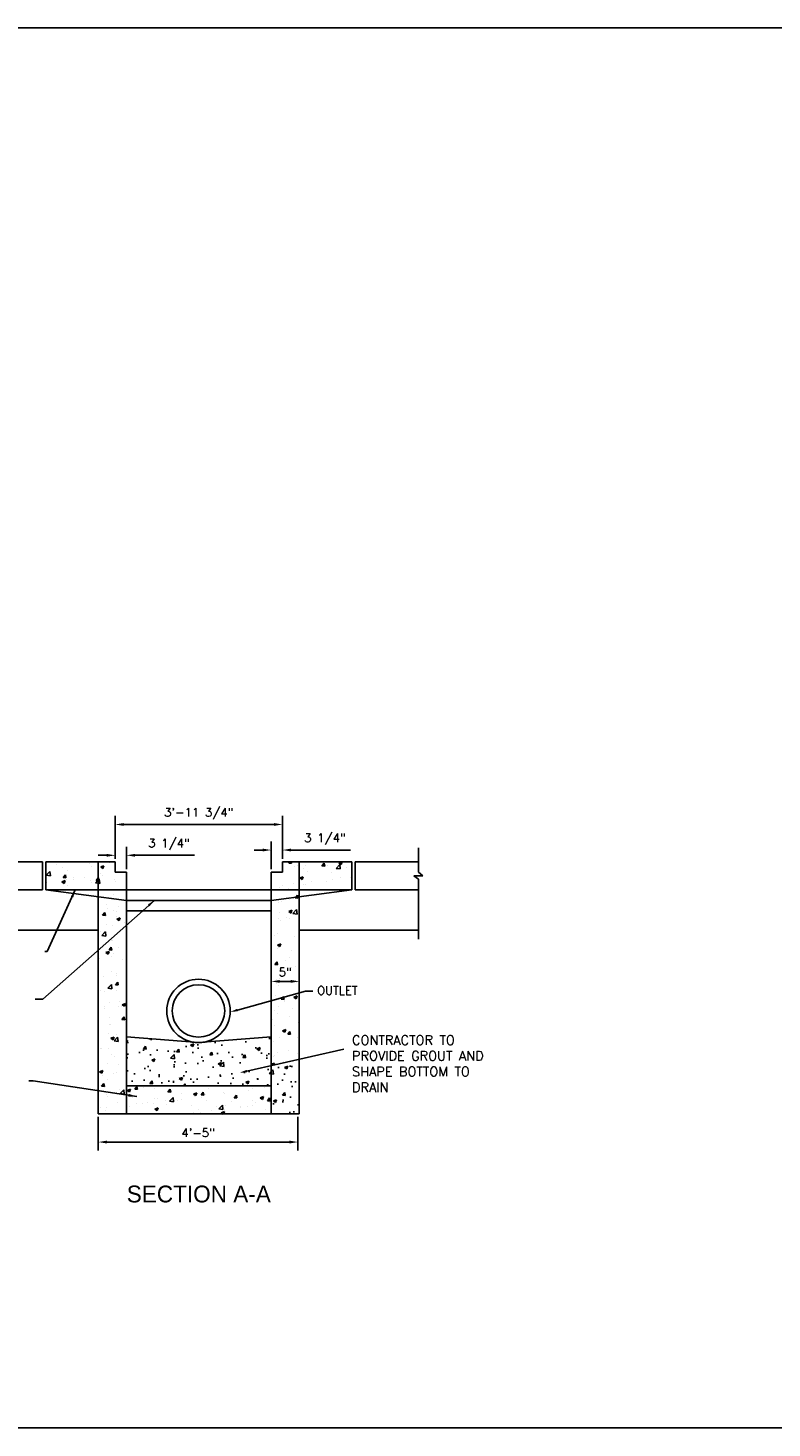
# Model space of a CAD drawing. Extents: x 32 to 184, y -138 to -117.
# Tile 2 of 2: x 135 to 146, y -138 to -117. Entities that reach past the tile are written whole.
import ezdxf
from ezdxf.enums import TextEntityAlignment as Align

# ---------------------------------------------------------------- set-up
doc = ezdxf.new("R2010")
doc.units = 0
doc.header["$LTSCALE"] = 20
doc.header["$MEASUREMENT"] = 0
doc.header["$PDMODE"] = 34
doc.header["$PDSIZE"] = 0.004
doc.linetypes.add('CENTER', pattern=[2, 1.25, -0.25, 0.25, -0.25])
doc.linetypes.add('F', pattern=[0.15, 0.1, -0.05])
for name, color, linetype in [('CB', 1, 'Continuous'), ('CENTERLNE', 7, 'CENTER'), ('HATCH', 247, 'Continuous'), ('HIDDEN', 50, 'F'), ('text', 9, 'Continuous')]:
    doc.layers.add(name, color=color, linetype=linetype)
doc.styles.add('ODOT', font='AU101S01.SHX')
doc.styles.add('ROMANS', font='simplex.shx', dxfattribs={"width": 0.85})
doc.styles.add('RS1', font='SIMPLEX.SHX', dxfattribs={"height": 0.1})
doc.styles.get("Standard").update_dxf_attribs({"font": 'simplex.shx'})
doc.dimstyles.new('COEC', dxfattribs={"dimscale": 13.9, "dimtxt": 0.18, "dimasz": 0.18, "dimexe": 0.18, "dimexo": 0.0625, "dimgap": 0.09, "dimtad": 1, "dimzin": 0, "dimdsep": 46, "dimtxsty": 'Standard', "dimcen": 0.09, "dimclrd": 256, "dimclre": 256, "dimclrt": 256, "dimaunit": 1, "dimadec": 4, "dimazin": 0, "dimtfac": 1, "dimtofl": 0, "dimtmove": 0, "dimatfit": 3, "dimfxl": 1, "dimtolj": 1, "dimtzin": 0, "dimlwd": -1, "dimlwe": -1, "dimarcsym": 0})
pattern_1 = [(50, (120.22968, -147.39685), (0.4915384, -0.043004), [0.0513975, -0.5653725]), (355, (120.2297, -147.39685), (-0.095086, 0.515477), [0.041118, -0.452298]), (100.4514, (120.27064, -147.40043), (0.3964525, 0.472473), [0.043681, -0.480493]), (46.1842, (120.2297, -147.2598), (0.73138, -0.11343), [0.077096, -0.848059]), (96.6356, (120.2906, -147.26924), (0.640524, 0.667563), [0.065522, -0.72074]), (351.1842, (120.2297, -147.2598), (0.640524, 0.667563), [0.061677, -0.678447]), (21, (120.2982, -147.29405), (0.4090604, -0.275915), [0.051398, -0.565373]), (326, (120.2982, -147.29405), (0.166744, 0.496945), [0.041118, -0.452298]), (71.4514, (120.3323, -147.31705), (0.575805, 0.22103), [0.043681, -0.480493]), (37.5, (120.22968, -147.39685), (0.0083331, 0.2281322), [0, -0.4468156, 0, -0.459151, 0, -0.4540113]), (7.5, (120.22968, -147.39685), (0.1802816, 0.2702903), [0, -0.2617846, 0, -0.436536, 0, -0.1730383]), (327.5, (120.07686, -147.39685), (0.3658285, -0.0154569), [0, -0.171325, 0, -0.534534, 0, -0.7092855]), (317.5, (120.00833, -147.39685), (0.3996575, 0.068602), [0, -0.2227225, 0, -0.3549854, 0, -0.5036955])]

# ---------------------------------------------------------------- blocks, each defined once
blk = doc.blocks.new('*X351')
at = {"color": 0}
for p, q in [((4.648, 12.089), (4.648, 12.089)), ((4.803, 12.024), (4.803, 12.024)), ((5.337, 12.161), (5.337, 12.161)), ((5.444, 12.134), (5.444, 12.134)), ((5.49, 12.043), (5.49, 12.043)), ((5.706, 12.042), (5.783, 12.071)), ((5.706, 12.042), (5.76, 12.005)), ((5.76, 12.005), (5.783, 12.071)), ((5.925, 12.136), (5.925, 12.136)), ((10.182, 12.134), (10.206, 12.163)), ((10.182, 12.134), (10.248, 12.128)), ((10.248, 12.128), (10.241, 12.163)), ((10.311, 12.043), (10.311, 12.043)), ((10.39, 12.085), (10.39, 12.085)), ((10.538, 12.001), (10.538, 12.001)), ((10.587, 12.079), (10.587, 12.079)), ((10.971, 12.065), (11.024, 12.128)), ((10.971, 12.065), (11.036, 12.059)), ((10.978, 12.061), (10.978, 12.061)), ((11.003, 12.134), (11.003, 12.134)), ((11.036, 12.059), (11.024, 12.128)), ((11.094, 12.072), (11.094, 12.072)), ((11.309, 12.007), (11.395, 12.096)), ((11.309, 12.007), (11.407, 11.992)), ((11.372, 12.132), (11.449, 12.162)), ((11.372, 12.132), (11.427, 12.095)), ((11.407, 11.992), (11.395, 12.096)), ((11.427, 12.095), (11.449, 12.162)), ((11.565, 12.036), (11.565, 12.036)), ((11.665, 12.154), (11.665, 12.154)), ((4.411, 11.846), (4.497, 11.935)), ((4.411, 11.846), (4.509, 11.83)), ((4.425, 11.673), (4.425, 11.673)), ((4.509, 11.83), (4.497, 11.935)), ((4.781, 11.687), (4.858, 11.717)), ((4.781, 11.687), (4.836, 11.65)), ((4.811, 11.79), (4.865, 11.853)), ((4.811, 11.79), (4.877, 11.784)), ((4.836, 11.65), (4.858, 11.717)), ((4.877, 11.784), (4.865, 11.853)), ((4.887, 11.75), (4.887, 11.75)), ((4.925, 11.965), (4.925, 11.965)), ((5.054, 11.747), (5.054, 11.747)), ((5.066, 11.783), (5.066, 11.783)), ((5.329, 11.783), (5.329, 11.783)), ((5.474, 11.725), (5.474, 11.725)), ((5.476, 11.677), (5.476, 11.677)), ((5.585, 11.664), (5.65, 11.731)), ((5.585, 11.664), (5.65, 11.654)), ((5.6, 11.721), (5.65, 11.78)), ((5.6, 11.721), (5.65, 11.717)), ((5.65, 11.78), (5.653, 11.784)), ((5.65, 11.731), (5.671, 11.753)), ((5.65, 11.717), (5.666, 11.715)), ((5.666, 11.715), (5.653, 11.784)), ((5.683, 11.648), (5.671, 11.753)), ((5.708, 11.893), (5.708, 11.893)), ((5.746, 11.838), (5.746, 11.838)), ((6.032, 11.747), (6.032, 11.747)), ((6.061, 11.7), (6.061, 11.7)), ((10.035, 11.963), (10.035, 11.963)), ((10.448, 11.778), (10.525, 11.807)), ((10.448, 11.778), (10.503, 11.741)), ((10.503, 11.741), (10.525, 11.807)), ((10.622, 11.938), (10.622, 11.938)), ((10.714, 11.7), (10.714, 11.7)), ((11.08, 11.706), (11.08, 11.706)), ((11.209, 11.913), (11.209, 11.913)), ((11.214, 11.733), (11.214, 11.733)), ((11.408, 11.792), (11.408, 11.792)), ((11.652, 11.788), (11.652, 11.788)), ((4.912, 11.599), (4.912, 11.599)), ((5.65, 11.654), (5.683, 11.648)), ((6.019, 11.381), (6.019, 11.381)), ((6.128, 11.508), (6.128, 11.508)), ((6.151, 11.495), (6.151, 11.495)), ((9.931, 11.512), (9.931, 11.512)), ((9.96, 11.558), (9.96, 11.558)), ((10.022, 11.609), (10.022, 11.609)), ((10.172, 11.526), (10.172, 11.526)), ((10.297, 11.645), (10.297, 11.645)), ((10.348, 11.323), (10.387, 11.37)), ((10.395, 11.329), (10.387, 11.37)), ((10.4, 11.301), (10.395, 11.329)), ((10.525, 11.635), (10.525, 11.635)), ((10.573, 11.622), (10.573, 11.622)), ((10.759, 11.502), (10.759, 11.502)), ((5.847, 11.138), (5.847, 11.138)), ((5.862, 11.061), (5.862, 11.061)), ((6.005, 11.015), (6.005, 11.015)), ((6.137, 11.098), (6.137, 11.098)), ((9.947, 11.192), (9.947, 11.192)), ((10.008, 11.211), (10.008, 11.211)), ((10.18, 10.98), (10.257, 11.009)), ((10.195, 11.271), (10.195, 11.271)), ((10.235, 10.943), (10.257, 11.009)), ((10.281, 10.935), (10.367, 11.025)), ((10.334, 11.307), (10.348, 11.323)), ((10.334, 11.307), (10.4, 11.301)), ((10.379, 10.92), (10.367, 11.025)), ((10.424, 11.266), (10.424, 11.266)), ((5.753, 10.893), (5.806, 10.957)), ((5.753, 10.893), (5.819, 10.888)), ((5.819, 10.888), (5.806, 10.957)), ((5.848, 10.664), (5.848, 10.664)), ((6.079, 10.99), (6.079, 10.99)), ((6.082, 10.852), (6.082, 10.852)), ((6.094, 10.801), (6.172, 10.831)), ((6.094, 10.801), (6.149, 10.764)), ((6.149, 10.764), (6.172, 10.831)), ((6.264, 10.719), (6.264, 10.719)), ((9.933, 10.825), (9.933, 10.825)), ((9.957, 10.964), (9.957, 10.964)), ((9.974, 10.776), (9.974, 10.776)), ((10.135, 10.832), (10.135, 10.832)), ((10.18, 10.98), (10.235, 10.943)), ((10.189, 10.816), (10.189, 10.816)), ((10.281, 10.935), (10.379, 10.92)), ((5.705, 10.5), (5.705, 10.5)), ((5.731, 10.41), (5.808, 10.49)), ((5.731, 10.41), (5.829, 10.395)), ((5.808, 10.49), (5.817, 10.499)), ((5.817, 10.496), (5.817, 10.499)), ((5.829, 10.395), (5.817, 10.496)), ((5.992, 10.648), (5.992, 10.648)), ((6.215, 10.554), (6.215, 10.554)), ((9.764, 10.543), (9.76, 10.561)), ((9.76, 10.543), (9.764, 10.543)), ((9.846, 10.399), (9.846, 10.399)), ((9.92, 10.459), (9.92, 10.459)), ((10.326, 10.38), (10.326, 10.38)), ((5.827, 10.004), (5.904, 10.033)), ((5.827, 10.004), (5.882, 9.967)), ((5.882, 9.967), (5.904, 10.033)), ((5.906, 10.066), (5.959, 10.129)), ((5.906, 10.066), (5.971, 10.06)), ((5.971, 10.06), (5.959, 10.129)), ((5.975, 10.285), (5.975, 10.285)), ((5.979, 10.282), (5.979, 10.282)), ((6.125, 10.115), (6.125, 10.115)), ((9.907, 10.093), (9.907, 10.093)), ((9.913, 10.182), (9.99, 10.212)), ((9.913, 10.182), (9.967, 10.145)), ((9.928, 10.119), (9.928, 10.119)), ((9.967, 10.145), (9.99, 10.212)), ((10.251, 10.056), (10.251, 10.056)), ((5.686, 9.851), (5.686, 9.851)), ((5.965, 9.916), (5.965, 9.916)), ((6.001, 9.992), (6.001, 9.992)), ((6.233, 9.844), (6.233, 9.844)), ((9.851, 9.721), (9.904, 9.784)), ((9.851, 9.721), (9.916, 9.715)), ((9.893, 9.727), (9.893, 9.727)), ((9.916, 9.715), (9.904, 9.784)), ((10.111, 9.818), (10.111, 9.818)), ((10.192, 9.878), (10.192, 9.878)), ((10.343, 9.67), (10.343, 9.67)), ((10.427, 9.682), (10.43, 9.685)), ((10.427, 9.682), (10.43, 9.681)), ((5.782, 9.433), (5.782, 9.433)), ((5.952, 9.55), (5.952, 9.55)), ((6.079, 9.459), (6.079, 9.459)), ((6.091, 9.509), (6.091, 9.509)), ((9.88, 9.361), (9.88, 9.361)), ((9.962, 9.622), (9.962, 9.622)), ((9.97, 9.383), (9.97, 9.383)), ((10.237, 9.659), (10.237, 9.659)), ((5.701, 9.107), (5.701, 9.107)), ((5.802, 9.075), (5.802, 9.075)), ((5.877, 9.156), (5.963, 9.246)), ((5.877, 9.156), (5.975, 9.141)), ((5.938, 9.184), (5.938, 9.184)), ((5.975, 9.141), (5.963, 9.246)), ((6.058, 9.239), (6.111, 9.302)), ((6.058, 9.239), (6.124, 9.233)), ((6.077, 9.111), (6.077, 9.111)), ((6.124, 9.233), (6.111, 9.302)), ((9.866, 8.994), (9.866, 8.994)), ((9.893, 9.259), (9.893, 9.259)), ((9.948, 9.225), (9.948, 9.225)), ((10.364, 9.28), (10.364, 9.28)), ((5.788, 8.677), (5.788, 8.677)), ((5.8, 8.723), (5.8, 8.723)), ((5.925, 8.817), (5.925, 8.817)), ((6.121, 8.722), (6.121, 8.722)), ((6.155, 8.846), (6.155, 8.846)), ((6.204, 8.732), (6.204, 8.732)), ((6.216, 8.763), (6.293, 8.793)), ((6.216, 8.763), (6.271, 8.726)), ((6.271, 8.726), (6.293, 8.793)), ((9.925, 8.726), (9.925, 8.726)), ((10.003, 8.894), (10.042, 8.939)), ((10.003, 8.894), (10.069, 8.888)), ((10.042, 8.939), (10.056, 8.957)), ((10.059, 8.944), (10.056, 8.957)), ((10.069, 8.888), (10.059, 8.944)), ((10.075, 8.846), (10.075, 8.846)), ((10.266, 8.672), (10.266, 8.672)), ((10.302, 8.942), (10.379, 8.971)), ((10.302, 8.942), (10.356, 8.905)), ((10.356, 8.905), (10.379, 8.971)), ((10.418, 8.706), (10.418, 8.706)), ((5.912, 8.451), (5.912, 8.451)), ((6.211, 8.411), (6.264, 8.474)), ((6.211, 8.411), (6.277, 8.405)), ((6.277, 8.405), (6.264, 8.474)), ((9.785, 8.412), (9.785, 8.412)), ((9.853, 8.628), (9.853, 8.628)), ((9.91, 8.549), (9.91, 8.549)), ((10.189, 8.485), (10.189, 8.485)), ((10.404, 8.34), (10.404, 8.34)), ((5.898, 8.085), (5.898, 8.085)), ((5.915, 8.298), (5.915, 8.298)), ((5.936, 8.287), (5.936, 8.287)), ((5.948, 7.965), (6.025, 7.995)), ((6.003, 7.929), (6.025, 7.995)), ((6.076, 8.066), (6.076, 8.066)), ((9.84, 8.262), (9.84, 8.262)), ((10.034, 8.144), (10.111, 8.174)), ((10.034, 8.144), (10.089, 8.107)), ((10.047, 8.113), (10.047, 8.113)), ((10.089, 8.107), (10.111, 8.174)), ((10.156, 8.066), (10.209, 8.129)), ((10.156, 8.066), (10.222, 8.06)), ((10.191, 8.069), (10.191, 8.069)), ((10.222, 8.06), (10.209, 8.129)), ((5.698, 7.714), (5.698, 7.714)), ((5.722, 7.725), (5.722, 7.725)), ((5.885, 7.719), (5.885, 7.719)), ((5.948, 7.965), (6.003, 7.929)), ((6.023, 7.903), (6.109, 7.992)), ((6.023, 7.903), (6.121, 7.888)), ((6.121, 7.888), (6.109, 7.992)), ((6.309, 7.7), (6.309, 7.7)), ((6.32, 7.956), (6.32, 7.956)), ((9.826, 7.896), (9.826, 7.896)), ((9.967, 7.99), (9.967, 7.99)), ((10.177, 7.672), (10.177, 7.672)), ((10.391, 7.973), (10.391, 7.973)), ((5.872, 7.353), (5.872, 7.353)), ((5.954, 7.577), (5.954, 7.577)), ((6.031, 7.522), (6.031, 7.522)), ((6.118, 7.329), (6.118, 7.329)), ((6.306, 7.558), (6.306, 7.558)), ((9.766, 7.346), (9.843, 7.376)), ((9.766, 7.346), (9.8, 7.324)), ((9.813, 7.53), (9.813, 7.53)), ((9.828, 7.33), (9.843, 7.376)), ((9.833, 7.551), (9.833, 7.551)), ((9.901, 7.636), (9.901, 7.636)), ((10.064, 7.403), (10.064, 7.403)), ((10.378, 7.607), (10.378, 7.607)), ((10.42, 7.526), (10.42, 7.526)), ((5.681, 7.168), (5.758, 7.197)), ((5.681, 7.168), (5.735, 7.131)), ((5.735, 7.131), (5.758, 7.197)), ((5.741, 7.088), (5.741, 7.088)), ((6.017, 7.124), (6.017, 7.124)), ((6.09, 7.141), (6.09, 7.141)), ((5.727, 6.825), (5.78, 6.889)), ((5.727, 6.825), (5.793, 6.82)), ((5.727, 6.69), (5.727, 6.69)), ((5.793, 6.82), (5.78, 6.889)), ((5.858, 6.987), (5.858, 6.987)), ((6.073, 6.673), (6.073, 6.673)), ((6.144, 6.745), (6.144, 6.745)), ((6.169, 6.649), (6.254, 6.738)), ((6.267, 6.634), (6.254, 6.738)), ((6.337, 6.725), (6.414, 6.754)), ((6.337, 6.725), (6.392, 6.688)), ((6.392, 6.688), (6.414, 6.754)), ((6.416, 6.703), (6.416, 6.703)), ((6.516, 6.756), (6.569, 6.82)), ((6.516, 6.756), (6.582, 6.751)), ((6.582, 6.751), (6.569, 6.82)), ((6.714, 6.783), (6.714, 6.783)), ((6.981, 6.78), (6.981, 6.78)), ((7.305, 6.687), (7.358, 6.751)), ((7.305, 6.687), (7.371, 6.682)), ((7.371, 6.682), (7.358, 6.751)), ((7.918, 6.637), (7.995, 6.666)), ((7.973, 6.6), (7.995, 6.666)), ((8.094, 6.618), (8.147, 6.682)), ((8.16, 6.613), (8.147, 6.682)), ((8.261, 6.762), (8.261, 6.762)), ((8.628, 6.676), (8.628, 6.676)), ((9.215, 6.715), (9.215, 6.715)), ((9.323, 6.768), (9.323, 6.768)), ((9.598, 6.804), (9.598, 6.804)), ((5.845, 6.62), (5.845, 6.62)), ((5.876, 6.579), (5.876, 6.579)), ((6.108, 6.431), (6.108, 6.431)), ((6.169, 6.649), (6.267, 6.634)), ((6.336, 6.431), (6.336, 6.431)), ((6.403, 6.337), (6.403, 6.337)), ((6.463, 6.554), (6.463, 6.554)), ((6.549, 6.403), (6.549, 6.403)), ((6.695, 6.406), (6.695, 6.406)), ((6.825, 6.439), (6.825, 6.439)), ((6.968, 6.414), (6.968, 6.414)), ((6.978, 6.541), (6.978, 6.541)), ((7.051, 6.529), (7.051, 6.529)), ((7.241, 6.494), (7.241, 6.494)), ((7.283, 6.381), (7.283, 6.381)), ((7.343, 6.467), (7.428, 6.556)), ((7.343, 6.467), (7.441, 6.452)), ((7.441, 6.452), (7.428, 6.556)), ((7.523, 6.485), (7.523, 6.485)), ((7.619, 6.652), (7.619, 6.652)), ((7.638, 6.504), (7.638, 6.504)), ((7.87, 6.356), (7.87, 6.356)), ((7.918, 6.637), (7.973, 6.6)), ((7.936, 6.585), (7.936, 6.585)), ((8.094, 6.618), (8.16, 6.613)), ((8.094, 6.567), (8.094, 6.567)), ((8.211, 6.622), (8.211, 6.622)), ((8.225, 6.479), (8.225, 6.479)), ((8.457, 6.332), (8.457, 6.332)), ((8.517, 6.285), (8.602, 6.374)), ((8.615, 6.27), (8.602, 6.374)), ((8.659, 6.644), (8.659, 6.644)), ((8.681, 6.377), (8.681, 6.377)), ((8.812, 6.454), (8.812, 6.454)), ((8.883, 6.549), (8.936, 6.613)), ((8.883, 6.549), (8.949, 6.544)), ((8.949, 6.544), (8.936, 6.613)), ((9.033, 6.334), (9.033, 6.334)), ((9.201, 6.349), (9.201, 6.349)), ((9.309, 6.37), (9.309, 6.37)), ((9.322, 6.487), (9.322, 6.487)), ((9.399, 6.43), (9.399, 6.43)), ((9.499, 6.549), (9.576, 6.578)), ((9.499, 6.549), (9.554, 6.512)), ((9.554, 6.512), (9.576, 6.578)), ((9.672, 6.48), (9.725, 6.544)), ((9.672, 6.48), (9.738, 6.475)), ((9.738, 6.475), (9.725, 6.544)), ((9.725, 6.425), (9.725, 6.425)), ((5.695, 6.321), (5.695, 6.321)), ((5.831, 6.254), (5.831, 6.254)), ((5.855, 6.311), (5.855, 6.311)), ((6.994, 6.282), (7.071, 6.312)), ((6.994, 6.282), (7.048, 6.245)), ((7.048, 6.245), (7.071, 6.312)), ((7.922, 6.188), (7.922, 6.188)), ((8.039, 6.267), (8.039, 6.267)), ((8.081, 6.201), (8.081, 6.201)), ((8.339, 6.243), (8.339, 6.243)), ((8.517, 6.285), (8.615, 6.27)), ((8.575, 6.194), (8.652, 6.223)), ((8.575, 6.194), (8.62, 6.163)), ((8.631, 6.163), (8.652, 6.223)), ((8.646, 6.278), (8.646, 6.278)), ((9.044, 6.307), (9.044, 6.307)), ((9.631, 6.282), (9.631, 6.282)), ((9.749, 6.163), (9.76, 6.176))]:
    blk.add_line(p, q, dxfattribs=at)
blk = doc.blocks.new('*D352')
at = {"layer": 'Defpoints', "color": 0, "transparency": 16777216}
for p in [(136.086, -133.071), (139.045, -133.071), (139.045, -133.487)]:
    blk.add_point(p, dxfattribs=at)
at = {"layer": 'text', "transparency": 16777216}
for p, q in [((136.086, -133.115), (136.086, -133.613)), ((139.045, -133.115), (139.045, -133.613)), ((136.212, -133.487), (138.919, -133.487))]:
    blk.add_line(p, q, dxfattribs=at)
for points in [[(136.212, -133.466), (136.212, -133.508), (136.086, -133.487)], [(138.919, -133.466), (138.919, -133.508), (139.045, -133.487)]]:
    blk.add_solid(points, dxfattribs=at)
at = {"layer": 'text', "transparency": 16777216, "insert": (137.566, -133.349), "char_height": 0.126, "attachment_point": 5}
blk.add_mtext('\\A1;4\'-5"', dxfattribs=at)
blk = doc.blocks.new('*D353')
at = {"layer": 'Defpoints', "color": 0, "transparency": 16777216}
for p in [(138.815, -128.78), (136.335, -129.333), (138.815, -129.333)]:
    blk.add_point(p, dxfattribs=at)
at = {"layer": 'text', "transparency": 16777216}
for p, q in [((136.335, -129.29), (136.335, -128.654)), ((136.461, -128.78), (138.689, -128.78)), ((138.815, -129.29), (138.815, -128.654))]:
    blk.add_line(p, q, dxfattribs=at)
for points in [[(136.461, -128.759), (136.461, -128.801), (136.335, -128.78)], [(138.689, -128.759), (138.689, -128.801), (138.815, -128.78)]]:
    blk.add_solid(points, dxfattribs=at)
at = {"layer": 'text', "transparency": 16777216, "insert": (137.575, -128.621), "char_height": 0.126, "attachment_point": 5}
blk.add_mtext('\\A1;3\'-11 3/4"', dxfattribs=at)
blk = doc.blocks.new('*D354')
at = {"layer": 'Defpoints', "color": 0, "transparency": 16777216}
for p in [(138.647, -131.099), (139.064, -131.099), (139.064, -131.106)]:
    blk.add_point(p, dxfattribs=at)
at = {"layer": 'text', "transparency": 16777216}
for p, q in [((138.773, -131.106), (138.938, -131.106)), ((138.647, -131.143), (138.647, -131.232)), ((139.064, -131.143), (139.064, -131.232))]:
    blk.add_line(p, q, dxfattribs=at)
for points in [[(138.773, -131.085), (138.773, -131.127), (138.647, -131.106)], [(138.938, -131.085), (138.938, -131.127), (139.064, -131.106)]]:
    blk.add_solid(points, dxfattribs=at)
at = {"layer": 'text', "transparency": 16777216, "insert": (138.855, -130.968), "char_height": 0.126, "attachment_point": 5}
blk.add_mtext('\\A1;5"', dxfattribs=at)
blk = doc.blocks.new('*D355')
at = {"layer": 'Defpoints', "color": 0, "transparency": 16777216}
for p in [(138.815, -129.159), (138.815, -129.333), (138.647, -129.489)]:
    blk.add_point(p, dxfattribs=at)
at = {"layer": 'text', "transparency": 16777216}
for p, q in [((138.647, -129.445), (138.647, -129.033)), ((138.815, -129.29), (138.815, -129.033)), ((138.521, -129.159), (138.395, -129.159)), ((138.941, -129.159), (139.823, -129.159))]:
    blk.add_line(p, q, dxfattribs=at)
for points in [[(138.521, -129.138), (138.521, -129.18), (138.647, -129.159)], [(138.941, -129.138), (138.941, -129.18), (138.815, -129.159)]]:
    blk.add_solid(points, dxfattribs=at)
at = {"layer": 'text', "transparency": 16777216, "insert": (139.445, -129), "char_height": 0.126, "attachment_point": 5}
blk.add_mtext('\\A1;3 1/4"', dxfattribs=at)
blk = doc.blocks.new('*D356')
at = {"layer": 'Defpoints', "color": 0, "transparency": 16777216}
for p in [(136.503, -129.237), (136.335, -129.333), (136.503, -129.489)]:
    blk.add_point(p, dxfattribs=at)
at = {"layer": 'text', "transparency": 16777216}
for p, q in [((136.209, -129.237), (136.083, -129.237)), ((136.335, -129.29), (136.335, -129.111)), ((136.503, -129.445), (136.503, -129.111)), ((136.629, -129.237), (137.511, -129.237))]:
    blk.add_line(p, q, dxfattribs=at)
for points in [[(136.209, -129.216), (136.209, -129.258), (136.335, -129.237)], [(136.629, -129.216), (136.629, -129.258), (136.503, -129.237)]]:
    blk.add_solid(points, dxfattribs=at)
at = {"layer": 'text', "transparency": 16777216, "insert": (137.133, -129.078), "char_height": 0.126, "attachment_point": 5}
blk.add_mtext('\\A1;3 1/4"', dxfattribs=at)

msp = doc.modelspace()

# ---------------------------------------------------------------- hatches: boundary and pattern name
at = {"layer": 'HATCH', "linetype": 'Continuous'}
h = msp.add_hatch(dxfattribs=at)
h.set_pattern_fill('AR-CONC', color=256, scale=0.06853, style=0)
h.set_pattern_definition(pattern_1)
h.paths.add_polyline_path([(137.495, -132.008), (136.503, -131.929), (136.503, -132.656), (138.647, -132.656), (138.647, -131.929), (137.644, -132.008, -0.079887)])
h = msp.add_hatch(dxfattribs=at)
h.set_pattern_fill('AR-CONC', color=256, scale=0.06853, style=0)
h.set_pattern_definition(pattern_1)
h.paths.add_polyline_path([(139.064, -133.071), (139.064, -132.259), (138.647, -132.354), (138.647, -132.656), (138.647, -133.071)])

# ---------------------------------------------------------------- linework, layer by layer
at = {"layer": 'CB'}
for p, q in [((135.256, -129.333), (134.321, -129.333)), ((135.256, -129.333), (135.256, -129.749)), ((136.335, -129.333), (135.307, -129.333)), ((135.307, -129.333), (135.307, -129.749)), ((136.086, -133.071), (136.086, -129.333)), ((136.086, -129.333), (136.335, -129.333)), ((136.335, -129.333), (136.335, -129.489)), ((138.815, -129.333), (139.843, -129.333)), ((138.815, -129.333), (139.064, -129.333)), ((138.815, -129.489), (138.815, -129.333)), ((139.064, -129.333), (139.064, -133.071)), ((139.843, -129.333), (139.843, -129.749)), ((139.894, -129.333), (140.829, -129.333)), ((139.894, -129.333), (139.894, -129.749)), ((136.335, -129.489), (136.503, -129.489)), ((136.503, -129.489), (136.503, -132.656)), ((136.503, -129.489), (136.503, -129.905)), ((138.647, -132.656), (138.647, -129.489)), ((138.647, -129.489), (138.647, -129.905)), ((138.647, -129.489), (138.815, -129.489)), ((135.256, -129.749), (134.321, -129.749)), ((136.503, -129.905), (135.307, -129.749)), ((138.647, -129.905), (139.843, -129.749)), ((139.894, -129.749), (140.829, -129.749)), ((138.647, -129.905), (136.503, -129.905)), ((138.647, -130.06), (136.503, -130.06)), ((136.086, -130.349), (134.321, -130.349)), ((139.064, -130.349), (140.829, -130.349)), ((136.503, -132.656), (138.647, -132.656)), ((139.064, -133.071), (136.086, -133.071))]:
    msp.add_line(p, q, dxfattribs=at)
at = {"layer": 'CB', "color": 1}
for radius in [0.47, 0.389]:
    msp.add_circle((137.57, -131.544), radius, dxfattribs=at)
at = {"layer": 'CENTERLNE'}
msp.add_line((135.307, -129.749), (139.843, -129.749), dxfattribs=at)
at = {"layer": 'HIDDEN', "color": 2}
for p in [(136.503, -131.929), (138.647, -131.929)]:
    msp.add_line(p, (137.57, -132.014), dxfattribs=at)
at = {"layer": 'HIDDEN'}
for p, q in [((136.503, -132.656), (136.503, -133.071)), ((138.647, -132.656), (138.647, -133.071))]:
    msp.add_line(p, q, dxfattribs=at)
at = {"layer": 'text', "color": 9}
for p, q in [((140.829, -129.333), (140.829, -129.126)), ((140.829, -129.333), (140.829, -129.489)), ((140.897, -129.543), (140.764, -129.54)), ((140.764, -129.54), (140.829, -129.593)), ((140.829, -129.489), (140.897, -129.543)), ((140.829, -129.749), (140.829, -129.593)), ((135.745, -129.749), (135.329, -130.663)), ((140.829, -129.749), (140.829, -130.479)), ((136.917, -129.905), (135.264, -131.367)), ((135.329, -130.663), (135.295, -130.664)), ((138.148, -131.53), (139.155, -131.249)), ((139.155, -131.249), (139.267, -131.249)), ((135.264, -131.367), (135.152, -131.367)), ((138.288, -132.435), (139.726, -132.108))]:
    msp.add_line(p, q, dxfattribs=at)
at = {"layer": 'text', "color": 1, "flags": 128}
msp.add_lwpolyline([(123.286, -116.975), (123.286, -137.725), (153.666, -137.725), (153.666, -116.975)], close=True, dxfattribs=at)
at = {"layer": 'text', "color": 9}
for points in [[(135.681, -129.843), (135.715, -129.859), (135.745, -129.749)], [(136.82, -129.965), (136.845, -129.993), (136.917, -129.905)], [(138.153, -131.548), (138.143, -131.512), (138.04, -131.56)], [(138.292, -132.454), (138.284, -132.417), (138.179, -132.46)]]:
    msp.add_solid(points, dxfattribs=at)

# ---------------------------------------------------------------- block references
at = {"layer": 'HATCH', "xscale": 0.6229999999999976, "yscale": 0.6229999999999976, "zscale": 0.6229999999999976}
msp.add_blockref('*X351', (132.566, -136.911), dxfattribs=at)

# ---------------------------------------------------------------- texts
at = {"layer": 'text', "color": 9, "style": 'ROMANS'}
msp.add_text('OUTLET', height=0.1246, dxfattribs=at).set_placement((139.33, -131.303))
at = {"layer": 'text', "style": 'ODOT'}
msp.add_text('SECTION A-A', height=0.25, dxfattribs=at).set_placement((137.575, -134.257), align=Align.MIDDLE_CENTER)
at = {"layer": 'text', "color": 9, "linetype": 'Continuous', "insert": (141.1, -131.906), "char_height": 0.14, "width": 2.50783, "attachment_point": 2, "style": 'RS1'}
msp.add_mtext('\\A1;\\pxql;CONTRACTOR TO PROVIDE GROUT AND SHAPE BOTTOM TO DRAIN', dxfattribs=at)

# ---------------------------------------------------------------- dimensions: what is measured, and where the dimension line sits
at = {"layer": 'text', "color": 9}
for base, p2, text, picture, middle in [((138.815, -128.78), (138.815, -129.333), '3\'-11 3/4"', '*D353', (137.575, -128.78)), ((136.503, -129.237), (136.503, -129.489), '3 1/4"', '*D356', (137.133, -129.237))]:
    dim = msp.add_linear_dim(base=base, p1=(136.335, -129.333), p2=p2, text=text, dimstyle='COEC', override={"dimscale": 0.7}, dxfattribs=at)
    dim.commit()
    dim.dimension.update_dxf_attribs({"geometry": picture, "text_midpoint": middle, "dimtype": 160})
for base, p1, p2, text, picture, middle in [((138.815, -129.159), (138.647, -129.489), (138.815, -129.333), '3 1/4"', '*D355', (139.445, -129)), ((139.064, -131.106), (138.647, -131.099), (139.064, -131.099), '5"', '*D354', (138.855, -130.968)), ((139.045, -133.487), (136.086, -133.071), (139.045, -133.071), '4\'-5"', '*D352', (137.566, -133.349))]:
    dim = msp.add_linear_dim(base=base, p1=p1, p2=p2, text=text, dimstyle='COEC', override={"dimscale": 0.7}, dxfattribs=at)
    dim.commit()
    dim.dimension.update_dxf_attribs({"geometry": picture, "text_midpoint": middle})

# ---------------------------------------------------------------- leaders
at = {"layer": 'text'}
msp.add_leader([(136.658, -132.813), (135.12, -132.579), (135.057, -132.579)], dimstyle='COEC', override={"dimscale": 0.7}, dxfattribs=at)

doc.saveas('drawing.dxf')
